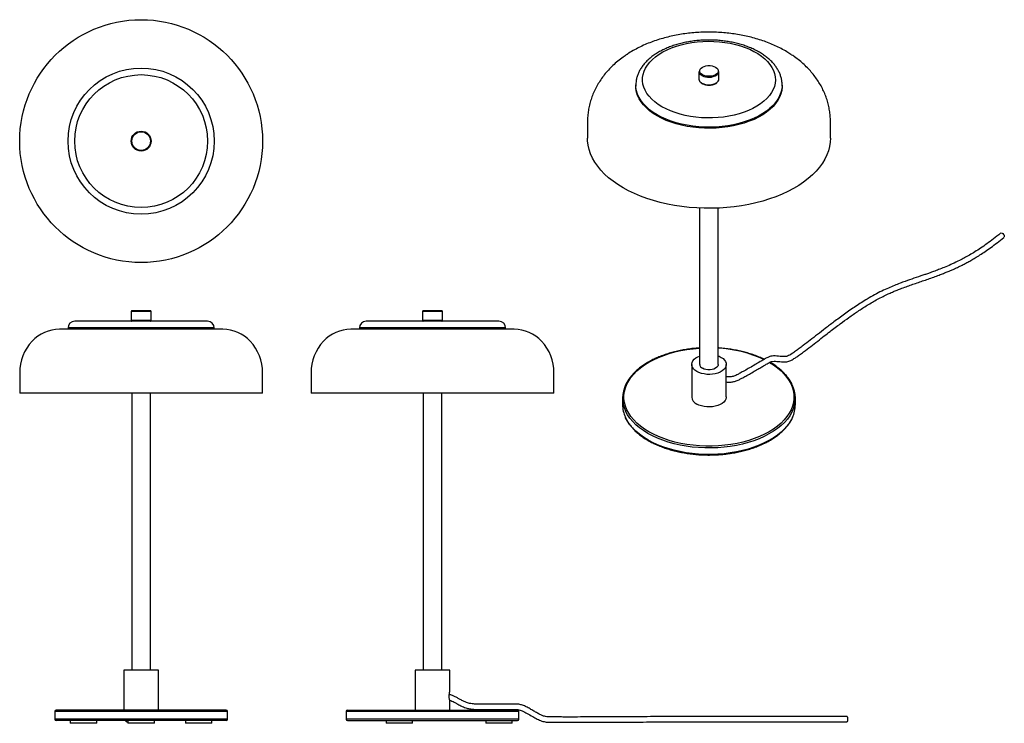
# Model space of a CAD drawing. Header units: millimetres. Extents: x 38 to 408, y 11 to 276.
import ezdxf

# ---------------------------------------------------------------- set-up
doc = ezdxf.new("R2010")
doc.units = ezdxf.units.MM

msp = doc.modelspace()

# ---------------------------------------------------------------- linework, layer by layer
at = {"color": 7, "linetype": 'Continuous', "lineweight": 25}
for p, q in [((293.24, 256.71), (293.24, 253.85)), ((300.74, 253.85), (300.74, 256.71)), ((294.08, 252.42), (294.39, 252.2)), ((294.39, 252.2), (294.49, 252.16)), ((269.49, 251.6), (269.49, 251.2)), ((324.49, 251.2), (324.49, 251.6)), ((324.49, 251.6), (324.49, 251.5)), ((251.31, 237.82), (251.31, 231.6)), ((342.67, 231.6), (342.67, 237.82)), ((293.49, 205.31), (293.49, 146.47)), ((300.49, 146.47), (300.49, 205.31)), ((83.4, 166.7), (79.9, 166.7)), ((86.9, 166.7), (83.4, 166.7)), ((196.51, 166.7), (189.51, 166.7)), ((79.65, 166.45), (79.65, 162.95)), ((87.15, 162.95), (87.15, 166.45)), ((189.26, 166.45), (189.26, 162.95)), ((196.76, 162.95), (196.76, 166.45)), ((83.4, 159.7), (52.65, 159.7)), ((55.9, 160.2), (55.9, 159.7)), ((83.4, 162.7), (58.4, 162.7)), ((108.4, 162.7), (83.4, 162.7)), ((114.15, 159.7), (83.4, 159.7)), ((110.9, 159.7), (110.9, 160.2)), ((223.76, 159.7), (162.26, 159.7)), ((165.51, 160.2), (165.51, 159.7)), ((218.01, 162.7), (168.01, 162.7)), ((220.51, 159.7), (220.51, 160.2)), ((290.49, 146.47), (290.49, 134.23)), ((303.49, 134.23), (303.49, 146.47)), ((37.72, 143.32), (37.72, 135.7)), ((129.08, 135.7), (129.08, 143.32)), ((147.33, 143.32), (147.33, 135.7)), ((238.69, 135.7), (238.69, 143.32)), ((83.4, 135.7), (37.72, 135.7)), ((79.9, 135.7), (79.9, 31.45)), ((129.08, 135.7), (83.4, 135.7)), ((86.9, 31.45), (86.9, 135.7)), ((238.69, 135.7), (147.33, 135.7)), ((189.51, 135.7), (189.51, 31.45)), ((196.51, 31.45), (196.51, 135.7)), ((264.49, 133.82), (264.49, 131.37)), ((329.49, 131.37), (329.49, 133.82)), ((76.9, 31.45), (76.9, 16.45)), ((83.4, 31.45), (76.9, 31.45)), ((89.9, 31.45), (83.4, 31.45)), ((89.9, 16.45), (89.9, 31.45)), ((186.51, 31.45), (186.51, 16.45)), ((199.51, 31.45), (186.51, 31.45)), ((199.51, 23.44), (199.51, 31.45)), ((199.51, 16.45), (199.51, 19.97)), ((50.9, 15.95), (50.9, 12.95)), ((83.4, 16.45), (51.4, 16.45)), ((115.4, 16.45), (83.4, 16.45)), ((115.9, 12.95), (115.9, 15.95)), ((160.51, 15.95), (160.51, 12.95)), ((161.01, 16.45), (225.01, 16.45)), ((225.51, 12.95), (225.51, 15.95)), ((83.4, 12.45), (51.4, 12.45)), ((56.75, 12.45), (56.75, 11.45)), ((61.75, 11.45), (56.75, 11.45)), ((66.75, 11.45), (61.75, 11.45)), ((66.75, 11.45), (66.75, 12.45)), ((78.4, 12.45), (78.4, 11.45)), ((83.4, 11.45), (78.4, 11.45)), ((115.4, 12.45), (83.4, 12.45)), ((88.4, 11.45), (83.4, 11.45)), ((88.4, 11.45), (88.4, 12.45)), ((100.05, 12.45), (100.05, 11.45)), ((105.05, 11.45), (100.05, 11.45)), ((110.05, 11.45), (105.05, 11.45)), ((110.05, 11.45), (110.05, 12.45)), ((161.01, 12.45), (225.01, 12.45)), ((175.51, 12.45), (175.51, 11.45)), ((185.51, 11.45), (175.51, 11.45)), ((185.51, 11.45), (185.51, 12.45)), ((213.01, 12.45), (213.01, 11.45)), ((223.01, 11.45), (213.01, 11.45)), ((223.01, 11.45), (223.01, 12.45))]:
    msp.add_line(p, q, dxfattribs=at)
at = {"color": 8, "linetype": 'Continuous', "lineweight": 25}
for p, q in [((294.34, 255.18), (294.02, 255.39)), ((294.34, 252.32), (294.02, 252.53)), ((83.4, 166.45), (79.65, 166.45)), ((87.15, 166.45), (83.4, 166.45)), ((196.76, 166.45), (189.26, 166.45)), ((83.4, 160.2), (55.9, 160.2)), ((83.4, 162.95), (79.65, 162.95)), ((87.15, 162.95), (83.4, 162.95)), ((110.9, 160.2), (83.4, 160.2)), ((220.51, 160.2), (165.51, 160.2)), ((196.76, 162.95), (189.26, 162.95)), ((83.4, 15.95), (50.9, 15.95)), ((115.9, 15.95), (83.4, 15.95)), ((225.51, 15.95), (160.51, 15.95)), ((83.4, 12.95), (50.9, 12.95)), ((115.9, 12.95), (83.4, 12.95)), ((225.51, 12.95), (160.51, 12.95))]:
    msp.add_line(p, q, dxfattribs=at)
at = {"color": 7, "linetype": 'Continuous', "lineweight": 25, "flags": 128}
for points in [[(279.31, 243.44), (277.9, 244.33), (276.61, 245.29), (275.47, 246.3), (274.48, 247.36), (273.65, 248.47), (272.98, 249.62), (272.49, 250.79), (272.16, 251.99), (272, 253.19), (272.03, 254.4), (272.22, 255.6), (272.59, 256.79), (273.14, 257.96), (273.85, 259.1), (274.72, 260.2), (275.74, 261.25), (276.92, 262.25), (278.24, 263.19), (279.69, 264.06), (281.26, 264.86), (282.94, 265.58), (284.72, 266.22), (286.59, 266.77), (288.52, 267.22), (290.52, 267.59), (292.57, 267.85), (294.64, 268.01), (296.73, 268.08), (298.82, 268.04), (300.9, 267.9), (302.96, 267.66), (304.97, 267.32), (306.92, 266.89), (308.81, 266.36), (310.61, 265.75), (312.31, 265.05), (313.91, 264.27), (315.39, 263.41), (316.75, 262.49), (317.96, 261.51), (319.02, 260.47), (319.94, 259.38), (320.69, 258.25), (321.27, 257.09), (321.68, 255.9), (321.93, 254.7), (321.99, 253.49), (321.88, 252.29), (321.6, 251.09), (321.14, 249.91), (320.51, 248.76), (319.72, 247.64), (318.77, 246.56), (317.67, 245.53), (316.42, 244.56), (315.04, 243.66), (313.52, 242.82), (311.9, 242.06), (310.17, 241.38), (308.34, 240.79), (306.44, 240.28), (304.47, 239.87), (302.45, 239.56), (300.39, 239.35), (298.3, 239.23), (296.21, 239.22), (294.12, 239.31), (292.05, 239.5), (290.02, 239.79), (288.03, 240.17), (286.11, 240.65), (284.27, 241.22), (282.51, 241.88), (280.86, 242.62), (279.31, 243.44)], [(294.52, 255.48), (294.03, 255.84), (293.69, 256.24), (293.51, 256.69), (293.51, 257.14), (293.69, 257.58), (294.03, 257.99), (294.52, 258.34), (295.13, 258.62), (295.84, 258.82), (296.6, 258.92), (297.38, 258.92), (298.15, 258.82), (298.85, 258.62), (299.47, 258.34), (299.96, 257.99), (300.3, 257.58), (300.47, 257.14), (300.47, 256.69), (300.3, 256.24), (299.96, 255.84), (299.47, 255.48), (298.85, 255.2), (298.15, 255), (297.38, 254.9), (296.6, 254.9), (295.84, 255), (295.13, 255.2), (294.52, 255.48)], [(277.55, 239.97), (276.05, 240.91), (274.68, 241.92), (273.46, 242.98), (272.39, 244.1), (271.48, 245.27), (270.74, 246.47), (270.16, 247.71), (269.76, 248.97), (269.54, 250.24), (269.49, 251.2)], [(324.49, 251.2), (324.49, 250.88), (324.35, 249.6), (324.04, 248.33), (323.56, 247.09), (322.9, 245.87), (322.07, 244.68), (321.08, 243.54), (319.93, 242.44), (318.64, 241.41), (317.2, 240.43), (315.64, 239.53), (313.95, 238.7), (312.16, 237.95), (310.26, 237.29), (308.28, 236.72), (306.22, 236.24), (304.11, 235.86), (301.95, 235.58), (299.76, 235.4), (297.55, 235.32), (295.33, 235.35), (293.13, 235.48), (290.95, 235.71), (288.81, 236.04), (286.72, 236.47), (284.71, 236.99), (282.77, 237.61), (280.92, 238.31), (279.17, 239.1), (277.55, 239.97)], [(264.69, 212.95), (262.75, 214.15), (260.93, 215.41), (259.26, 216.74), (257.73, 218.12), (256.35, 219.55), (255.14, 221.04), (254.08, 222.56), (253.19, 224.12), (252.47, 225.7), (251.92, 227.31), (251.54, 228.94), (251.35, 230.57), (251.31, 231.6)], [(342.67, 231.6), (342.61, 230.16), (342.36, 228.53), (341.94, 226.91), (341.35, 225.3), (340.59, 223.72), (339.66, 222.17), (338.56, 220.66), (337.3, 219.19), (335.89, 217.77), (334.32, 216.4), (332.61, 215.09), (330.76, 213.84), (328.79, 212.66), (326.69, 211.56), (324.47, 210.53), (322.15, 209.59), (319.73, 208.73), (317.22, 207.96), (314.64, 207.27), (311.98, 206.69), (309.27, 206.2), (306.51, 205.81), (303.72, 205.52), (300.89, 205.32), (298.06, 205.24), (295.22, 205.25), (292.38, 205.36), (289.57, 205.58), (286.78, 205.9), (284.03, 206.31), (281.33, 206.83), (278.69, 207.44), (276.13, 208.14), (273.64, 208.93), (271.25, 209.82), (268.95, 210.78), (266.76, 211.83), (264.69, 212.95)], [(406.62, 195.83), (406.68, 195.87), (406.94, 195.95), (407.25, 195.88), (407.57, 195.7), (407.84, 195.41), (408.02, 195.08), (408.08, 194.74), (408.02, 194.45), (407.9, 194.3)], [(292.4, 143.82), (291.7, 144.29), (291.15, 144.83), (290.76, 145.4), (290.54, 146.01), (290.5, 146.63), (290.63, 147.24), (290.94, 147.84), (291.41, 148.4), (292.03, 148.9), (292.79, 149.34), (293.49, 149.64)], [(300.49, 149.64), (300.77, 149.53), (301.59, 149.13), (302.28, 148.65), (302.83, 148.12), (303.22, 147.55), (303.44, 146.94), (303.49, 146.32), (303.35, 145.7), (303.05, 145.11), (302.58, 144.55), (301.95, 144.05), (301.19, 143.61), (300.32, 143.25), (299.35, 142.98), (298.33, 142.8), (297.26, 142.73), (296.19, 142.75), (295.14, 142.88), (294.14, 143.1), (293.22, 143.42), (292.4, 143.82), (292.4, 143.82)], [(300.49, 146.47), (300.47, 146.25), (300.3, 145.81), (299.96, 145.4), (299.47, 145.05), (298.85, 144.76), (298.15, 144.57), (297.38, 144.47), (296.6, 144.47), (295.84, 144.57), (295.13, 144.76), (294.52, 145.05)], [(303.49, 134.23), (303.49, 134.07), (303.35, 133.46), (303.05, 132.86), (302.58, 132.31), (301.95, 131.8), (301.19, 131.36), (300.32, 131), (299.35, 130.73), (298.33, 130.55), (297.26, 130.48), (296.19, 130.5), (295.14, 130.63), (294.14, 130.86), (293.22, 131.17), (292.4, 131.57)], [(348.96, 13.99), (349.03, 13.92), (349.08, 13.7), (349.12, 13.38), (349.14, 13), (349.13, 12.61), (349.09, 12.29), (349.03, 12.07), (348.97, 11.99), (348.96, 11.99)]]:
    msp.add_lwpolyline(points, dxfattribs=at)
at = {"color": 8, "linetype": 'Continuous', "lineweight": 25, "flags": 128}
for points in [[(277.55, 240.38), (276.05, 241.32), (274.68, 242.32), (273.46, 243.39), (272.39, 244.51), (271.48, 245.68), (270.74, 246.88), (270.16, 248.12), (269.76, 249.37), (269.54, 250.65), (269.49, 251.65)], [(324.49, 251.5), (324.49, 251.28), (324.35, 250.01), (324.04, 248.74), (323.56, 247.5), (322.9, 246.27), (322.07, 245.09), (321.08, 243.94), (319.93, 242.85), (318.64, 241.81), (317.2, 240.84), (315.64, 239.94), (313.95, 239.11), (312.16, 238.36), (310.26, 237.7), (308.28, 237.13), (306.22, 236.65), (304.11, 236.27), (301.95, 235.99), (299.76, 235.81), (297.55, 235.73), (295.33, 235.76), (293.13, 235.89), (290.95, 236.12), (288.81, 236.45), (286.72, 236.88), (284.71, 237.4), (282.77, 238.02), (280.92, 238.72), (279.17, 239.51), (277.55, 240.38)], [(274.36, 121.16), (272.74, 122.18), (271.25, 123.26), (269.9, 124.4), (268.7, 125.59), (267.66, 126.84), (266.79, 128.13), (266.08, 129.45), (265.55, 130.79), (265.19, 132.16), (265.01, 133.54), (265.01, 134.92), (265.19, 136.29), (265.55, 137.66), (266.08, 139.01), (266.79, 140.33), (267.66, 141.61), (268.7, 142.86), (269.9, 144.05), (271.25, 145.2), (272.74, 146.28), (274.36, 147.29), (276.12, 148.23), (277.99, 149.09), (279.97, 149.87), (282.04, 150.56), (284.2, 151.16), (286.42, 151.66), (288.71, 152.07), (291.04, 152.38), (293.41, 152.58), (293.49, 152.59)], [(319.74, 147.22), (321.25, 146.28), (322.74, 145.2), (324.09, 144.05), (325.28, 142.86), (326.32, 141.61), (327.2, 140.33), (327.9, 139.01), (328.43, 137.66), (328.79, 136.29), (328.97, 134.92), (328.97, 133.54), (328.79, 132.16), (328.43, 130.79), (327.9, 129.45), (327.2, 128.13), (326.32, 126.84), (325.28, 125.59), (324.09, 124.4), (322.74, 123.26), (321.25, 122.18), (319.62, 121.16), (317.87, 120.22), (315.99, 119.36), (314.02, 118.58), (311.94, 117.89), (309.79, 117.29), (307.56, 116.79), (305.27, 116.38), (302.94, 116.08), (300.58, 115.87), (298.19, 115.77), (295.8, 115.77), (293.41, 115.87), (291.04, 116.08), (288.71, 116.38), (286.42, 116.79), (284.2, 117.29), (282.04, 117.89), (279.97, 118.58), (277.99, 119.36), (276.12, 120.22), (274.36, 121.16)], [(274.01, 120.55), (272.38, 121.57), (270.88, 122.65), (269.52, 123.79), (268.31, 124.99), (267.26, 126.24), (266.37, 127.53), (265.65, 128.85), (265.56, 129.04)], [(274.01, 118.1), (272.38, 119.12), (270.88, 120.2), (269.52, 121.34), (268.31, 122.54), (267.26, 123.79), (266.37, 125.08), (265.65, 126.4), (265.56, 126.59)], [(328.4, 128.99), (328.17, 128.52), (327.4, 127.2), (326.48, 125.92), (325.38, 124.69), (324.14, 123.5), (322.75, 122.37), (321.21, 121.31), (319.54, 120.31), (317.75, 119.38), (315.85, 118.54), (313.85, 117.78), (311.75, 117.1), (309.57, 116.52), (307.32, 116.03), (305.02, 115.64), (302.67, 115.34), (300.29, 115.15), (297.89, 115.06), (295.49, 115.08), (293.1, 115.19), (290.73, 115.41), (288.39, 115.73), (286.1, 116.14), (283.86, 116.65), (281.7, 117.26), (279.63, 117.96), (277.65, 118.74), (275.77, 119.61), (274.01, 120.55)], [(328.4, 126.54), (328.17, 126.07), (327.4, 124.75), (326.48, 123.47), (325.38, 122.24), (324.14, 121.05), (322.75, 119.92), (321.21, 118.86), (319.54, 117.86), (317.75, 116.93), (315.85, 116.09), (313.85, 115.33), (311.75, 114.65), (309.57, 114.07), (307.32, 113.58), (305.02, 113.19), (302.67, 112.9), (300.29, 112.7), (297.89, 112.61), (295.49, 112.63), (293.1, 112.74), (290.73, 112.96), (288.39, 113.28), (286.1, 113.69), (283.86, 114.21), (281.7, 114.81), (279.63, 115.51), (277.65, 116.29), (275.77, 117.16), (274.01, 118.1)]]:
    msp.add_lwpolyline(points, dxfattribs=at)
at = {"color": 7, "linetype": 'Continuous', "lineweight": 25}
for radius in [45.68, 27.5, 25, 3.75, 3.5]:
    msp.add_circle((83.4, 230.51), radius, dxfattribs=at)
for centre, radius, start, end in [((294.96, 256.83), 1.73, 184.1835, 236.7114), ((298.97, 256.86), 1.78, 303.4239, 355.0736), ((294.96, 253.98), 1.73, 184.1835, 236.7114), ((298.97, 254), 1.78, 303.4239, 355.0736), ((79.9, 166.45), 0.25, 90, 180), ((86.9, 166.45), 0.25, 0, 90), ((189.51, 166.45), 0.25, 90, 180), ((196.51, 166.45), 0.25, 0, 90), ((52.65, 145.7), 14, 90, 137.2244), ((58.4, 160.2), 2.5, 90, 180), ((79.9, 162.95), 0.25, 180, 270), ((86.9, 162.95), 0.25, 270, 0), ((108.4, 160.2), 2.5, 0, 90), ((114.15, 145.7), 14, 42.7756, 90), ((162.26, 145.7), 14, 90, 137.2244), ((168.01, 160.2), 2.5, 90, 180), ((189.51, 162.95), 0.25, 180, 270), ((196.51, 162.95), 0.25, 270, 0), ((218.01, 160.2), 2.5, 0, 90), ((223.76, 145.7), 14, 42.7756, 90), ((55.22, 143.32), 17.5, 137.2244, 180), ((111.58, 143.32), 17.5, 0, 42.7756), ((164.83, 143.32), 17.5, 137.2244, 180), ((221.19, 143.32), 17.5, 0, 42.7756), ((295.21, 146.62), 1.72, 184.9193, 246.4008), ((275.78, 133.82), 11.28, 153.8863, 205.069), ((318.21, 133.82), 11.28, 334.617, 26.0083), ((293.69, 134.51), 3.21, 185.1012, 246.219), ((275.94, 131.43), 11.45, 180.2928, 204.9801), ((317.98, 131.44), 11.51, 334.7846, 359.6456), ((51.4, 15.95), 0.5, 90, 180), ((115.4, 15.95), 0.5, 0, 90), ((161.01, 15.95), 0.5, 90, 180), ((225.01, 15.95), 0.5, 0, 90), ((51.4, 12.95), 0.5, 180, 270), ((115.4, 12.95), 0.5, 270, 0), ((161.01, 12.95), 0.5, 180, 270), ((225.01, 12.95), 0.5, 270, 0)]:
    msp.add_arc(centre, radius, start, end, dxfattribs=at)
at = {"color": 8, "linetype": 'Continuous', "lineweight": 25}
for centre, radius, start, end in [((296.97, 260.15), 5.62, 242.1001, 301.9953), ((296.97, 257.29), 5.62, 242.1001, 301.9953), ((298.1, 106.2), 46.45, 65.1005, 87.0448)]:
    msp.add_arc(centre, radius, start, end, dxfattribs=at)
at = {"color": 7, "linetype": 'Continuous', "lineweight": 25}
for points, knots in [([(327.8, 263.15), (327.3, 263.48), (326.13, 264.24), (324.17, 265.32), (321.95, 266.42), (319.64, 267.4), (317.25, 268.29), (314.79, 269.06), (312.29, 269.74), (309.73, 270.3), (307.14, 270.76), (304.52, 271.11), (301.88, 271.36), (299.22, 271.5), (296.56, 271.53), (293.9, 271.46), (291.25, 271.29), (288.61, 271.01), (286, 270.62), (283.41, 270.13), (280.87, 269.53), (278.37, 268.82), (275.92, 268), (273.53, 267.07), (271.21, 266.03), (268.98, 264.87), (267.29, 263.91), (266.39, 263.29), (266.17, 263.14)], [0, 0, 0, 0, 0.029706, 0.069402, 0.109342, 0.149396, 0.189435, 0.229397, 0.269248, 0.308974, 0.348579, 0.388078, 0.427494, 0.466856, 0.506193, 0.545539, 0.584919, 0.624365, 0.66391, 0.703587, 0.743426, 0.783453, 0.823686, 0.864131, 0.904775, 0.945578, 0.986458, 1, 1, 1, 1]), ([(324.48, 251.48), (324.48, 251.58), (324.51, 252.12), (324.41, 253.1), (324.16, 254.39), (323.75, 255.66), (323.18, 256.91), (322.47, 258.12), (321.61, 259.3), (320.6, 260.43), (319.45, 261.51), (318.16, 262.54), (316.75, 263.5), (315.22, 264.38), (313.59, 265.19), (311.87, 265.92), (310.06, 266.57), (308.18, 267.12), (306.24, 267.59), (304.24, 267.97), (302.21, 268.25), (300.15, 268.44), (298.07, 268.54), (295.99, 268.54), (293.91, 268.45), (291.85, 268.26), (289.81, 267.98), (287.82, 267.61), (285.88, 267.14), (283.99, 266.59), (282.18, 265.95), (280.45, 265.22), (278.81, 264.41), (277.27, 263.52), (275.84, 262.56), (274.54, 261.52), (273.36, 260.41), (272.33, 259.24), (271.45, 258.02), (270.73, 256.76), (270.16, 255.47), (269.77, 254.16), (269.54, 252.89), (269.51, 252.05), (269.5, 251.66)], [0, 0, 0, 0, 0.005442, 0.028266, 0.051074, 0.073983, 0.097106, 0.120523, 0.144272, 0.168344, 0.192694, 0.217253, 0.24195, 0.26672, 0.291511, 0.316288, 0.341036, 0.365747, 0.390422, 0.415065, 0.43968, 0.464275, 0.488858, 0.513435, 0.538015, 0.562603, 0.587209, 0.611839, 0.636502, 0.661206, 0.685957, 0.71076, 0.735615, 0.760519, 0.785457, 0.810392, 0.835272, 0.860025, 0.88457, 0.908823, 0.932726, 0.956261, 0.979467, 1, 1, 1, 1]), ([(266.14, 263.12), (265.65, 262.79), (264.46, 262), (262.69, 260.62), (260.84, 258.99), (259.15, 257.26), (257.61, 255.46), (256.24, 253.59), (255.04, 251.67), (254, 249.69), (253.14, 247.68), (252.44, 245.64), (251.9, 243.58), (251.54, 241.51), (251.34, 239.58), (251.33, 238.36), (251.33, 237.82)], [0, 0, 0, 0, 0.056626, 0.138023, 0.218418, 0.297524, 0.375151, 0.451222, 0.525756, 0.598842, 0.670613, 0.741226, 0.810847, 0.879645, 0.947786, 1, 1, 1, 1]), ([(342.65, 237.82), (342.66, 238.2), (342.66, 239.27), (342.5, 241.02), (342.19, 243.05), (341.72, 245.04), (341.1, 247.01), (340.33, 248.92), (339.42, 250.8), (338.37, 252.62), (337.18, 254.38), (335.86, 256.09), (334.39, 257.73), (332.79, 259.31), (331.05, 260.81), (329.4, 262.09), (328.3, 262.82), (327.85, 263.12)], [0, 0, 0, 0, 0.037459, 0.10471, 0.171802, 0.238904, 0.30619, 0.373838, 0.442029, 0.510948, 0.580779, 0.651693, 0.723842, 0.79734, 0.872243, 0.948532, 1, 1, 1, 1]), ([(294.49, 252.16), (294.56, 252.12), (294.82, 251.98), (295.35, 251.79), (296.08, 251.63), (296.74, 251.57), (297.16, 251.59), (297.31, 251.6)], [0, 0, 0, 0, 0.0930411, 0.3447871, 0.5962311, 0.8472425, 1, 1, 1, 1]), ([(297.31, 251.6), (297.41, 251.6), (297.77, 251.61), (298.36, 251.72), (299.05, 251.93), (299.57, 252.17), (299.81, 252.35), (299.89, 252.42)], [0, 0, 0, 0, 0.100222, 0.356714, 0.613839, 0.87206, 1, 1, 1, 1]), ([(406.62, 195.83), (405.75, 195.12), (404.09, 193.77), (401.6, 191.9), (399.27, 190.28), (397.09, 188.88), (395.04, 187.65), (393.13, 186.58), (390.99, 185.46), (388.66, 184.35), (386.18, 183.27), (383.97, 182.38), (382.02, 181.64), (380.32, 181.03), (378.84, 180.51), (376.79, 179.8), (374.12, 178.9), (371.23, 177.9), (368.79, 177), (366.67, 176.17), (364.36, 175.2), (361.86, 174.04), (359.2, 172.66), (355.89, 170.75), (352.09, 168.32), (347.94, 165.43), (344.17, 162.65), (340.81, 160.08), (337.84, 157.77), (335.09, 155.62), (332.82, 153.86), (330.99, 152.48), (329.58, 151.46), (328.4, 150.65), (327.38, 149.99), (326.54, 149.59), (325.72, 149.42), (324.81, 149.43), (323.73, 149.52), (322.53, 149.65), (321.36, 149.7), (320.38, 149.6), (319.66, 149.39), (319.04, 149.12), (318.35, 148.74), (317.41, 148.19), (316.05, 147.39), (314.3, 146.37), (312.31, 145.22), (310.43, 144.15), (308.84, 143.26), (307.64, 142.61), (306.76, 142.19), (306.05, 141.96), (305.21, 141.82), (304.35, 141.8), (303.73, 141.84), (303.49, 141.86)], [0, 0, 0, 0, 0.030603, 0.057921, 0.082381, 0.104356, 0.12417, 0.1421, 0.158386, 0.182583, 0.203445, 0.221513, 0.237169, 0.25067, 0.262187, 0.272262, 0.298955, 0.324838, 0.340274, 0.357386, 0.376423, 0.397733, 0.421785, 0.448239, 0.491428, 0.53528, 0.578432, 0.61372, 0.647108, 0.678384, 0.706818, 0.723822, 0.739133, 0.752872, 0.761831, 0.771057, 0.778748, 0.788923, 0.801274, 0.814852, 0.827933, 0.837471, 0.843644, 0.84818, 0.854235, 0.862718, 0.874671, 0.892928, 0.912275, 0.93112, 0.946315, 0.957739, 0.965607, 0.972239, 0.980043, 0.99222, 1, 1, 1, 1]), ([(303.49, 139.87), (303.72, 139.85), (304.19, 139.82), (304.93, 139.82), (305.65, 139.87), (306.31, 139.98), (306.95, 140.14), (307.62, 140.38), (308.44, 140.78), (309.53, 141.36), (310.96, 142.15), (312.65, 143.12), (314.42, 144.14), (316.05, 145.08), (317.4, 145.86), (318.45, 146.48), (319.19, 146.91), (319.73, 147.22), (320.29, 147.5), (321.05, 147.69), (322.01, 147.69), (323.09, 147.6), (324.21, 147.48), (325.24, 147.41), (326.16, 147.46), (327.01, 147.66), (327.85, 147.99), (328.78, 148.52), (329.85, 149.22), (331.15, 150.12), (332.99, 151.48), (335.27, 153.23), (337.84, 155.23), (340.25, 157.11), (342.44, 158.81), (344.45, 160.34), (346.79, 162.1), (349.6, 164.15), (352.96, 166.48), (356.53, 168.8), (359.73, 170.68), (362.38, 172.06), (364.25, 172.95), (365.91, 173.68), (367.48, 174.34), (369.19, 175.01), (371.1, 175.72), (373.16, 176.45), (375.24, 177.17), (377.34, 177.88), (379.45, 178.6), (381.54, 179.34), (383.48, 180.05), (385.16, 180.7), (386.43, 181.22), (387.41, 181.63), (388.33, 182.03), (389.48, 182.54), (390.97, 183.24), (392.52, 184), (394.06, 184.81), (395.54, 185.64), (397.18, 186.59), (398.99, 187.71), (400.96, 189.02), (403.12, 190.54), (405.48, 192.31), (407.06, 193.61), (407.9, 194.3)], [0, 0, 0, 0, 0.007351, 0.015439, 0.022538, 0.028982, 0.034229, 0.040226, 0.047461, 0.05722, 0.07055, 0.08731, 0.104818, 0.120236, 0.13293, 0.142767, 0.149944, 0.154006, 0.158133, 0.166665, 0.178424, 0.191052, 0.203267, 0.214436, 0.223621, 0.230872, 0.238259, 0.246675, 0.25701, 0.270335, 0.287132, 0.316472, 0.345612, 0.372861, 0.397149, 0.418312, 0.439342, 0.473743, 0.508376, 0.544268, 0.580931, 0.599579, 0.615771, 0.629545, 0.641355, 0.654781, 0.671, 0.686924, 0.70325, 0.719537, 0.735904, 0.752471, 0.768537, 0.782125, 0.792983, 0.799581, 0.806351, 0.815959, 0.828627, 0.84468, 0.85663, 0.87023, 0.885663, 0.903153, 0.922973, 0.94545, 0.970972, 1, 1, 1, 1]), ([(293.49, 152.67), (292.89, 152.63), (291.53, 152.54), (289.45, 152.29), (287.26, 151.94), (285.13, 151.5), (283.04, 150.98), (281.03, 150.37), (279.09, 149.69), (277.24, 148.92), (275.48, 148.08), (273.83, 147.17), (272.29, 146.2), (270.87, 145.16), (269.58, 144.06), (268.42, 142.92), (267.4, 141.73), (266.54, 140.49), (265.97, 139.55), (265.74, 139.02), (265.7, 138.92)], [0, 0, 0, 0, 0.047365, 0.106001, 0.164645, 0.223298, 0.281964, 0.340645, 0.399343, 0.458059, 0.516795, 0.575549, 0.634318, 0.693098, 0.751873, 0.810625, 0.869329, 0.927952, 0.986458, 1, 1, 1, 1]), ([(317.78, 148.4), (317.6, 148.49), (316.85, 148.87), (315.43, 149.47), (313.52, 150.18), (311.53, 150.81), (309.46, 151.36), (307.34, 151.82), (305.17, 152.2), (302.95, 152.48), (301.39, 152.64), (300.56, 152.67), (300.49, 152.68)], [0, 0, 0, 0, 0.0374511, 0.1564457, 0.2754136, 0.3943522, 0.5132617, 0.6321444, 0.7510038, 0.8698444, 0.9886707, 1, 1, 1, 1]), ([(328.31, 138.9), (328.1, 139.32), (327.67, 140.16), (326.83, 141.39), (325.86, 142.59), (324.74, 143.75), (323.49, 144.85), (322.11, 145.9), (320.9, 146.72), (320.12, 147.16), (319.88, 147.29)], [0, 0, 0, 0, 0.132106, 0.266314, 0.400875, 0.535723, 0.670781, 0.805976, 0.941248, 1, 1, 1, 1]), ([(265.6, 126.46), (265.63, 126.4), (265.83, 125.9), (266.35, 125), (267.17, 123.77), (268.15, 122.57), (269.27, 121.42), (270.52, 120.31), (271.91, 119.26), (273.13, 118.45), (273.89, 118.01), (274.11, 117.87)], [0, 0, 0, 0, 0.019001, 0.150164, 0.281702, 0.413584, 0.545746, 0.678112, 0.810611, 0.943184, 1, 1, 1, 1]), ([(274.11, 117.87), (274.4, 117.71), (275.23, 117.24), (276.69, 116.52), (278.51, 115.73), (280.42, 115.02), (282.41, 114.39), (284.47, 113.84), (286.6, 113.37), (288.77, 112.99), (290.98, 112.71), (293.22, 112.51), (295.48, 112.4), (297.75, 112.39), (300.01, 112.46), (302.26, 112.63), (304.48, 112.89), (306.67, 113.24), (308.81, 113.67), (310.89, 114.19), (312.91, 114.8), (314.85, 115.49), (316.7, 116.25), (318.46, 117.09), (320.12, 117.99), (321.66, 118.97), (323.08, 120.01), (324.38, 121.1), (325.54, 122.24), (326.56, 123.43), (327.43, 124.67), (328.03, 125.66), (328.28, 126.25), (328.35, 126.4)], [0, 0, 0, 0, 0.017643, 0.051127, 0.084609, 0.118084, 0.15155, 0.185008, 0.218459, 0.251903, 0.285342, 0.318776, 0.352208, 0.385639, 0.41907, 0.452502, 0.485937, 0.519377, 0.552822, 0.586274, 0.619734, 0.653204, 0.686685, 0.720176, 0.753679, 0.78719, 0.820707, 0.854221, 0.887723, 0.921197, 0.954626, 0.987989, 1, 1, 1, 1]), ([(199.5, 19.97), (199.51, 19.96), (199.51, 19.94), (199.47, 20.08), (199.4, 20.4), (199.32, 20.87), (199.27, 21.44), (199.27, 22.03), (199.33, 22.58), (199.41, 23.04), (199.48, 23.34), (199.52, 23.47), (199.51, 23.44), (199.51, 23.44)], [0, 0, 0, 0, 0.031458, 0.134907, 0.239427, 0.34721, 0.455642, 0.560764, 0.66385, 0.769263, 0.877766, 0.985403, 1, 1, 1, 1]), ([(348.96, 13.99), (347.46, 13.99), (344.6, 13.98), (340.49, 13.97), (336.76, 13.96), (333.37, 13.96), (330.28, 13.96), (327.46, 13.96), (324.58, 13.97), (321.69, 13.97), (318.79, 13.98), (316.17, 13.98), (313.31, 13.99), (310.3, 14), (307.17, 14.01), (304.4, 14.02), (301.8, 14.03), (298.91, 14.03), (295.6, 14.03), (291.77, 14.03), (287.5, 14.02), (282.77, 14), (277.64, 13.97), (272.31, 13.94), (266.9, 13.91), (261.63, 13.88), (256.6, 13.86), (251.96, 13.84), (247.7, 13.82), (244.27, 13.82), (241.5, 13.82), (239.27, 13.84), (237.45, 13.84), (236.05, 13.9), (235.03, 14.08), (233.94, 14.48), (232.74, 15.1), (231.42, 15.87), (230.03, 16.69), (228.64, 17.47), (227.26, 18.13), (225.8, 18.62), (224.25, 18.72), (222.55, 18.68), (220.66, 18.67), (218.1, 18.64), (214.99, 18.62), (212.06, 18.62), (209.9, 18.66), (208.55, 18.71), (207.17, 18.85), (205.66, 19.3), (204.19, 19.98), (202.91, 20.67), (201.84, 21.29), (200.78, 21.83), (199.91, 22.15), (199.42, 22.24), (199.3, 22.26)], [0, 0, 0, 0, 0.0299882, 0.0570103, 0.0814333, 0.1035841, 0.1237525, 0.1421927, 0.1591259, 0.1802932, 0.1993802, 0.2167129, 0.2325456, 0.2566856, 0.2776631, 0.2958734, 0.3129129, 0.3303489, 0.3540777, 0.3792546, 0.4064341, 0.4382449, 0.4721682, 0.5074377, 0.5433222, 0.5790551, 0.6120261, 0.6430691, 0.6714026, 0.6965301, 0.7113375, 0.7261706, 0.7406689, 0.7472344, 0.7537156, 0.7609962, 0.7700161, 0.7802449, 0.790984, 0.801644, 0.8117364, 0.8210807, 0.8315453, 0.8421568, 0.8545769, 0.8686293, 0.8925277, 0.9157915, 0.9261881, 0.9350863, 0.9422987, 0.9534214, 0.9657846, 0.9741061, 0.9820287, 0.9901375, 0.9975601, 1, 1, 1, 1]), ([(199.46, 20.16), (199.74, 20.06), (200.32, 19.85), (201.17, 19.36), (202.29, 18.73), (203.73, 17.96), (205.35, 17.29), (206.92, 16.87), (208.47, 16.7), (210.44, 16.65), (212.93, 16.62), (215.8, 16.62), (218.62, 16.65), (221.13, 16.67), (223, 16.69), (224.27, 16.7), (225.43, 16.65), (226.89, 16.13), (228.71, 15.15), (230.55, 14.05), (232.36, 13.02), (234.05, 12.25), (235.98, 11.85), (238.18, 11.85), (240.75, 11.83), (243.56, 11.82), (247.86, 11.82), (253.46, 11.84), (260.26, 11.88), (266.48, 11.91), (272.23, 11.94), (277.57, 11.97), (282.93, 12), (288.21, 12.02), (293.34, 12.03), (298.31, 12.03), (303.43, 12.02), (308.77, 12.01), (314.32, 11.99), (318.71, 11.98), (321.91, 11.97), (324.13, 11.97), (326.71, 11.96), (329.38, 11.96), (332.07, 11.96), (334.74, 11.96), (337.73, 11.97), (341.1, 11.97), (344.89, 11.98), (347.55, 11.99), (348.96, 11.99)], [0, 0, 0, 0, 0.005842, 0.01216, 0.019264, 0.031187, 0.044374, 0.053605, 0.063201, 0.074798, 0.092483, 0.112226, 0.13127, 0.148071, 0.161623, 0.168085, 0.173126, 0.184404, 0.198062, 0.213808, 0.226657, 0.238994, 0.250221, 0.265134, 0.282236, 0.301131, 0.32092, 0.367594, 0.412618, 0.456294, 0.490972, 0.526376, 0.56178, 0.59663, 0.630277, 0.663068, 0.695765, 0.733759, 0.771753, 0.808162, 0.82131, 0.835309, 0.852136, 0.872238, 0.887736, 0.905156, 0.924758, 0.946847, 0.971787, 1, 1, 1, 1]), ([(77.47, 12.45), (77.49, 12.42), (77.57, 12.31), (77.7, 12.21), (77.88, 12.1), (78.09, 12.04), (78.26, 12), (78.36, 11.99), (78.4, 11.99)], [0, 0, 0, 0, 0.0419935, 0.1399669, 0.3157234, 0.5481647, 0.8395901, 1, 1, 1, 1])]:
    msp.add_open_spline(points, degree=3, knots=knots, dxfattribs=at)

doc.saveas('drawing.dxf')
